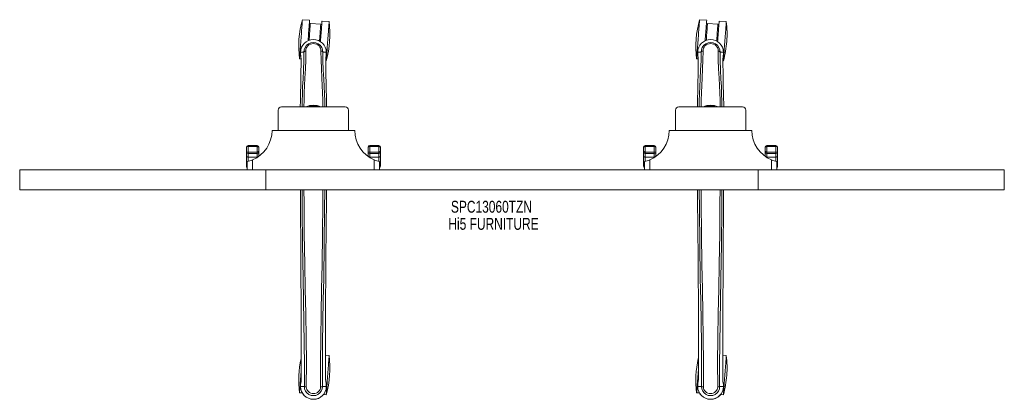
# Model space of a CAD drawing. Header units: inches. Extents: x 15.3 to 74.8, y 27.7 to 50.7.
import ezdxf

# ---------------------------------------------------------------- set-up
doc = ezdxf.new("R2010")
doc.units = ezdxf.units.IN
doc.header["$MEASUREMENT"] = 0
doc.linetypes.add('SLD-Solid', pattern=[0])
doc.layers.add('HI5-SYMBOLTEXT', color=5, linetype='SLD-Solid')
doc.styles.add('SLDTEXTSTYLE0', font='TXT', dxfattribs={"width": 0.75})

# ---------------------------------------------------------------- blocks, each defined once
blk = doc.blocks.new('SW_NOTE_0')
at = {"layer": 'HI5-SYMBOLTEXT', "color": 0, "char_height": 0.72, "attachment_point": 1, "style": 'SLDTEXTSTYLE0'}
for s, insert in [('SPC13060TZN', (0, 0.928)), ('Hi5 FURNITURE', (-0.155, -0.107))]:
    blk.add_mtext(s, dxfattribs=dict(at, insert=insert))

msp = doc.modelspace()

# ---------------------------------------------------------------- linework, layer by layer
at = {"color": 7, "linetype": 'SLD-Solid', "lineweight": 15}
for p, q in [((32.835, 50.661), (32.403, 50.693)), ((34.02, 50.574), (33.588, 50.606)), ((56.835, 50.661), (56.403, 50.693)), ((58.02, 50.574), (57.588, 50.606)), ((33.512, 50.423), (32.884, 50.47)), ((57.512, 50.423), (56.884, 50.47)), ((32.828, 49.722), (32.766, 49.726)), ((33.519, 49.671), (33.457, 49.675)), ((56.828, 49.722), (56.766, 49.726)), ((57.519, 49.671), (57.457, 49.675)), ((32.228, 48.324), (32.323, 48.317)), ((32.289, 48.725), (32.29, 48.598)), ((32.293, 48.725), (32.289, 48.725)), ((32.29, 48.722), (32.291, 48.598)), ((32.29, 48.598), (32.29, 48.594)), ((32.319, 48.725), (32.293, 48.725)), ((32.337, 48.725), (32.319, 48.725)), ((32.325, 48.225), (32.321, 47.88)), ((32.337, 48.724), (32.337, 48.725)), ((32.355, 48.725), (32.337, 48.724)), ((32.497, 48.725), (32.355, 48.725)), ((32.498, 48.73), (32.497, 48.725)), ((33.783, 48.725), (33.641, 48.725)), ((33.801, 48.724), (33.783, 48.725)), ((33.801, 48.725), (33.801, 48.724)), ((33.819, 48.725), (33.801, 48.725)), ((33.812, 48.207), (33.845, 48.205)), ((33.814, 48.225), (33.818, 47.865)), ((33.846, 48.725), (33.819, 48.725)), ((33.849, 48.725), (33.846, 48.725)), ((33.847, 48.598), (33.848, 48.722)), ((33.849, 48.725), (33.849, 48.598)), ((33.849, 48.594), (33.849, 48.598)), ((56.228, 48.324), (56.323, 48.317)), ((56.289, 48.725), (56.29, 48.598)), ((56.293, 48.725), (56.289, 48.725)), ((56.29, 48.722), (56.291, 48.598)), ((56.29, 48.598), (56.29, 48.594)), ((56.319, 48.725), (56.293, 48.725)), ((56.337, 48.725), (56.319, 48.725)), ((56.325, 48.225), (56.321, 47.88)), ((56.337, 48.724), (56.337, 48.725)), ((56.355, 48.725), (56.337, 48.724)), ((56.497, 48.725), (56.355, 48.725)), ((56.498, 48.73), (56.497, 48.725)), ((57.783, 48.725), (57.641, 48.725)), ((57.801, 48.724), (57.783, 48.725)), ((57.801, 48.725), (57.801, 48.724)), ((57.819, 48.725), (57.801, 48.725)), ((57.812, 48.207), (57.845, 48.205)), ((57.814, 48.225), (57.818, 47.865)), ((57.846, 48.725), (57.819, 48.725)), ((57.849, 48.725), (57.846, 48.725)), ((57.847, 48.598), (57.848, 48.722)), ((57.849, 48.725), (57.849, 48.598)), ((57.849, 48.594), (57.849, 48.598)), ((33.851, 46.14), (33.866, 45.423)), ((57.851, 46.14), (57.866, 45.423)), ((30.944, 45.223), (30.944, 43.985)), ((31.144, 45.423), (34.994, 45.423)), ((35.194, 45.223), (35.194, 43.985)), ((54.944, 45.223), (54.944, 43.985)), ((55.144, 45.423), (58.994, 45.423)), ((59.194, 45.223), (59.194, 43.985)), ((30.569, 43.985), (35.569, 43.985)), ((54.569, 43.985), (59.569, 43.985)), ((29.019, 42.774), (29.019, 42.961)), ((29.669, 43.087), (29.119, 43.087)), ((29.119, 43.087), (29.119, 43.021)), ((29.119, 43.021), (29.119, 42.677)), ((29.669, 43.021), (29.119, 43.021)), ((29.669, 43.021), (29.669, 43.087)), ((29.669, 42.677), (29.669, 43.021)), ((29.769, 42.961), (29.769, 42.774)), ((36.369, 42.774), (36.369, 42.961)), ((37.019, 43.087), (36.469, 43.087)), ((36.469, 43.087), (36.469, 43.021)), ((36.469, 43.021), (36.469, 42.677)), ((37.019, 43.021), (36.469, 43.021)), ((37.019, 43.021), (37.019, 43.087)), ((37.019, 42.677), (37.019, 43.021)), ((37.119, 42.961), (37.119, 42.774)), ((53.019, 42.774), (53.019, 42.961)), ((53.669, 43.087), (53.119, 43.087)), ((53.119, 43.087), (53.119, 43.021)), ((53.119, 43.021), (53.119, 42.677)), ((53.669, 43.021), (53.119, 43.021)), ((53.669, 43.021), (53.669, 43.087)), ((53.669, 42.677), (53.669, 43.021)), ((53.769, 42.961), (53.769, 42.774)), ((60.369, 42.774), (60.369, 42.961)), ((61.019, 43.087), (60.469, 43.087)), ((60.469, 43.087), (60.469, 43.021)), ((60.469, 43.021), (60.469, 42.677)), ((61.019, 43.021), (60.469, 43.021)), ((61.019, 43.021), (61.019, 43.087)), ((61.019, 42.677), (61.019, 43.021)), ((61.119, 42.961), (61.119, 42.774)), ((29.019, 42.69), (29.019, 42.774)), ((29.019, 42.421), (29.019, 42.69)), ((29.019, 41.993), (29.019, 42.421)), ((29.119, 42.677), (29.669, 42.677)), ((29.119, 42.677), (29.119, 42.593)), ((29.119, 42.593), (29.669, 42.593)), ((29.119, 42.593), (29.119, 42.384)), ((29.669, 42.384), (29.119, 42.384)), ((29.119, 42.384), (29.119, 42.122)), ((29.669, 42.593), (29.669, 42.677)), ((29.669, 42.384), (29.669, 42.593)), ((29.669, 42.358), (29.669, 42.384)), ((29.769, 42.774), (29.769, 42.69)), ((29.769, 42.69), (29.769, 42.425)), ((36.369, 42.69), (36.369, 42.774)), ((36.369, 42.425), (36.369, 42.69)), ((37.019, 42.677), (36.469, 42.677)), ((36.469, 42.677), (36.469, 42.593)), ((37.019, 42.593), (36.469, 42.593)), ((36.469, 42.593), (36.469, 42.384)), ((37.019, 42.384), (36.469, 42.384)), ((36.469, 42.384), (36.469, 42.358)), ((37.019, 42.593), (37.019, 42.677)), ((37.019, 42.384), (37.019, 42.593)), ((37.019, 42.122), (37.019, 42.384)), ((37.119, 42.774), (37.119, 42.69)), ((37.119, 42.69), (37.119, 42.421)), ((37.119, 42.421), (37.119, 41.993)), ((53.019, 42.69), (53.019, 42.774)), ((53.019, 42.421), (53.019, 42.69)), ((53.019, 41.993), (53.019, 42.421)), ((53.119, 42.677), (53.669, 42.677)), ((53.119, 42.677), (53.119, 42.593)), ((53.119, 42.593), (53.669, 42.593)), ((53.119, 42.593), (53.119, 42.384)), ((53.669, 42.384), (53.119, 42.384)), ((53.119, 42.384), (53.119, 42.122)), ((53.669, 42.593), (53.669, 42.677)), ((53.669, 42.384), (53.669, 42.593)), ((53.669, 42.358), (53.669, 42.384)), ((53.769, 42.774), (53.769, 42.69)), ((53.769, 42.69), (53.769, 42.425)), ((60.369, 42.69), (60.369, 42.774)), ((60.369, 42.425), (60.369, 42.69)), ((61.019, 42.677), (60.469, 42.677)), ((60.469, 42.677), (60.469, 42.593)), ((61.019, 42.593), (60.469, 42.593)), ((60.469, 42.593), (60.469, 42.384)), ((61.019, 42.384), (60.469, 42.384)), ((60.469, 42.384), (60.469, 42.358)), ((61.019, 42.593), (61.019, 42.677)), ((61.019, 42.384), (61.019, 42.593)), ((61.019, 42.122), (61.019, 42.384)), ((61.119, 42.774), (61.119, 42.69)), ((61.119, 42.69), (61.119, 42.421)), ((61.119, 42.421), (61.119, 41.993)), ((29.019, 41.835), (29.019, 41.993)), ((29.069, 41.61), (29.069, 42.11)), ((29.393, 42.214), (29.393, 41.61)), ((36.745, 41.61), (36.745, 42.214)), ((37.069, 42.11), (37.069, 41.61)), ((37.119, 41.993), (37.119, 41.835)), ((53.019, 41.835), (53.019, 41.993)), ((53.069, 41.61), (53.069, 42.11)), ((53.393, 42.214), (53.393, 41.61)), ((60.745, 41.61), (60.745, 42.214)), ((61.069, 42.11), (61.069, 41.61)), ((61.119, 41.993), (61.119, 41.835)), ((15.319, 41.61), (15.319, 40.406)), ((30.194, 41.61), (15.319, 41.61)), ((30.194, 41.61), (30.194, 40.406)), ((59.944, 41.61), (30.194, 41.61)), ((59.944, 41.61), (59.944, 40.406)), ((74.819, 41.61), (59.944, 41.61)), ((74.819, 41.61), (74.819, 40.406)), ((30.194, 40.406), (15.319, 40.406)), ((59.944, 40.406), (30.194, 40.406)), ((74.819, 40.406), (59.944, 40.406)), ((34.02, 30.375), (33.806, 30.39)), ((58.02, 30.375), (57.806, 30.39)), ((32.333, 29), (32.333, 29.466)), ((33.805, 29), (33.806, 29.492)), ((56.333, 29), (56.333, 29.466)), ((57.805, 29), (57.806, 29.492)), ((32.29, 28.619), (32.289, 28.502)), ((32.29, 28.623), (32.29, 28.619)), ((32.29, 28.502), (32.29, 28.619)), ((33.848, 28.619), (33.848, 28.623)), ((33.849, 28.502), (33.848, 28.619)), ((33.849, 28.502), (33.848, 28.619)), ((56.29, 28.619), (56.289, 28.502)), ((56.29, 28.623), (56.29, 28.619)), ((56.29, 28.502), (56.29, 28.619)), ((57.848, 28.619), (57.848, 28.623)), ((57.849, 28.502), (57.848, 28.619)), ((57.849, 28.502), (57.848, 28.619)), ((32.228, 28.125), (32.396, 28.113)), ((32.29, 28.502), (32.293, 28.502)), ((32.293, 28.502), (32.347, 28.502)), ((32.347, 28.502), (32.37, 28.502)), ((32.37, 28.502), (32.373, 28.502)), ((32.373, 28.502), (32.521, 28.502)), ((33.618, 28.502), (33.766, 28.502)), ((33.677, 28.018), (33.845, 28.006)), ((33.766, 28.502), (33.769, 28.502)), ((33.769, 28.502), (33.792, 28.502)), ((33.792, 28.502), (33.845, 28.502)), ((33.845, 28.502), (33.849, 28.502)), ((56.228, 28.125), (56.396, 28.113)), ((56.29, 28.502), (56.293, 28.502)), ((56.293, 28.502), (56.347, 28.502)), ((56.347, 28.502), (56.37, 28.502)), ((56.37, 28.502), (56.373, 28.502)), ((56.373, 28.502), (56.521, 28.502)), ((57.618, 28.502), (57.766, 28.502)), ((57.677, 28.018), (57.845, 28.006)), ((57.766, 28.502), (57.769, 28.502)), ((57.769, 28.502), (57.792, 28.502)), ((57.792, 28.502), (57.845, 28.502)), ((57.845, 28.502), (57.849, 28.502))]:
    msp.add_line(p, q, dxfattribs=at)
at = {"color": 7, "linetype": 'SLD-Solid', "lineweight": 15, "flags": 128}
for points in [[(32.228, 48.324), (32.229, 48.331), (32.23, 48.352), (32.233, 48.386), (32.236, 48.434), (32.241, 48.494), (32.246, 48.566), (32.252, 48.649), (32.259, 48.742), (32.267, 48.844), (32.275, 48.954), (32.283, 49.07), (32.292, 49.192), (32.302, 49.317), (32.311, 49.445), (32.32, 49.573), (32.33, 49.7), (32.339, 49.826), (32.348, 49.947), (32.357, 50.063), (32.365, 50.173), (32.372, 50.275), (32.379, 50.369), (32.385, 50.452), (32.391, 50.524), (32.395, 50.584), (32.399, 50.631), (32.401, 50.665), (32.403, 50.686), (32.403, 50.693)], [(32.743, 49.415), (32.752, 49.541), (32.762, 49.668), (32.771, 49.794), (32.78, 49.915), (32.789, 50.032), (32.797, 50.141), (32.804, 50.244), (32.811, 50.337), (32.817, 50.42), (32.823, 50.492), (32.827, 50.552), (32.83, 50.599), (32.833, 50.633), (32.835, 50.654), (32.835, 50.661)], [(33.496, 49.36), (33.505, 49.485), (33.515, 49.613), (33.524, 49.738), (33.533, 49.86), (33.541, 49.976), (33.55, 50.086), (33.557, 50.188), (33.564, 50.281), (33.57, 50.364), (33.575, 50.436), (33.58, 50.496), (33.583, 50.544), (33.586, 50.578), (33.587, 50.599), (33.588, 50.606)], [(56.228, 48.324), (56.229, 48.331), (56.23, 48.352), (56.233, 48.386), (56.236, 48.434), (56.241, 48.494), (56.246, 48.566), (56.252, 48.649), (56.259, 48.742), (56.267, 48.844), (56.275, 48.954), (56.283, 49.07), (56.292, 49.192), (56.302, 49.317), (56.311, 49.445), (56.32, 49.573), (56.33, 49.7), (56.339, 49.826), (56.348, 49.947), (56.357, 50.063), (56.365, 50.173), (56.372, 50.275), (56.379, 50.369), (56.385, 50.452), (56.391, 50.524), (56.395, 50.584), (56.399, 50.631), (56.401, 50.665), (56.403, 50.686), (56.403, 50.693), (56.403, 50.693)], [(56.743, 49.415), (56.752, 49.541), (56.762, 49.668), (56.771, 49.794), (56.78, 49.915), (56.789, 50.032), (56.797, 50.141), (56.804, 50.244), (56.811, 50.337), (56.817, 50.42), (56.823, 50.492), (56.827, 50.552), (56.83, 50.599), (56.833, 50.633), (56.835, 50.654), (56.835, 50.661)], [(57.496, 49.36), (57.505, 49.485), (57.515, 49.613), (57.524, 49.738), (57.533, 49.86), (57.541, 49.976), (57.55, 50.086), (57.557, 50.188), (57.564, 50.281), (57.57, 50.364), (57.575, 50.436), (57.58, 50.496), (57.583, 50.544), (57.586, 50.578), (57.587, 50.599), (57.588, 50.606)], [(32.808, 49.442), (32.814, 49.529), (32.823, 49.647), (32.831, 49.763), (32.84, 49.874), (32.847, 49.98), (32.855, 50.079), (32.861, 50.169), (32.867, 50.249), (32.872, 50.318), (32.877, 50.375), (32.88, 50.419), (32.882, 50.45), (32.883, 50.466), (32.884, 50.47)], [(33.512, 50.423), (33.512, 50.42), (33.51, 50.403), (33.508, 50.373), (33.505, 50.329), (33.501, 50.272), (33.495, 50.203), (33.49, 50.123), (33.483, 50.033), (33.476, 49.934), (33.468, 49.828), (33.46, 49.716), (33.451, 49.601), (33.442, 49.482), (33.436, 49.395)], [(33.845, 48.205), (33.845, 48.212), (33.847, 48.233), (33.849, 48.267), (33.853, 48.315), (33.857, 48.375), (33.863, 48.447), (33.869, 48.53), (33.876, 48.623), (33.883, 48.725), (33.891, 48.835), (33.9, 48.951), (33.909, 49.073), (33.918, 49.198), (33.928, 49.325), (33.937, 49.453), (33.946, 49.581), (33.956, 49.706), (33.965, 49.828), (33.973, 49.944), (33.981, 50.054), (33.989, 50.156), (33.996, 50.249), (34.002, 50.332), (34.007, 50.404), (34.012, 50.464), (34.015, 50.512), (34.018, 50.546), (34.019, 50.567), (34.02, 50.574)], [(56.808, 49.442), (56.814, 49.529), (56.823, 49.647), (56.831, 49.763), (56.84, 49.874), (56.847, 49.98), (56.855, 50.079), (56.861, 50.169), (56.867, 50.249), (56.872, 50.318), (56.877, 50.375), (56.88, 50.419), (56.882, 50.45), (56.883, 50.466), (56.884, 50.47)], [(57.512, 50.423), (57.512, 50.42), (57.51, 50.403), (57.508, 50.373), (57.505, 50.329), (57.501, 50.272), (57.495, 50.203), (57.49, 50.123), (57.483, 50.033), (57.476, 49.934), (57.468, 49.828), (57.46, 49.716), (57.451, 49.601), (57.442, 49.482), (57.436, 49.395)], [(57.845, 48.205), (57.845, 48.212), (57.847, 48.233), (57.849, 48.267), (57.853, 48.315), (57.857, 48.375), (57.863, 48.447), (57.869, 48.53), (57.876, 48.623), (57.883, 48.725), (57.891, 48.835), (57.9, 48.951), (57.909, 49.073), (57.918, 49.198), (57.928, 49.325), (57.937, 49.453), (57.946, 49.581), (57.956, 49.706), (57.965, 49.828), (57.973, 49.944), (57.981, 50.054), (57.989, 50.156), (57.996, 50.249), (58.002, 50.332), (58.007, 50.404), (58.012, 50.464), (58.015, 50.512), (58.018, 50.546), (58.019, 50.567), (58.02, 50.574)], [(32.492, 45.423), (32.5, 45.818), (32.513, 46.269), (32.532, 46.714), (32.555, 47.15), (32.587, 47.718), (32.611, 48.267), (32.615, 48.797)], [(32.61, 48.796), (32.613, 48.796), (32.615, 48.797)], [(32.615, 48.797), (32.617, 48.879), (32.637, 48.96), (32.675, 49.038), (32.731, 49.108), (32.801, 49.167), (32.884, 49.211), (32.974, 49.238), (33.069, 49.247), (33.164, 49.238), (33.254, 49.211), (33.337, 49.167), (33.408, 49.108), (33.463, 49.038), (33.501, 48.96), (33.521, 48.879), (33.524, 48.797)], [(33.524, 48.797), (33.526, 48.796), (33.528, 48.796)], [(33.524, 48.797), (33.528, 48.267), (33.551, 47.718), (33.583, 47.15), (33.606, 46.714), (33.625, 46.269), (33.639, 45.818), (33.646, 45.423)], [(56.492, 45.423), (56.5, 45.818), (56.513, 46.269), (56.532, 46.714), (56.555, 47.15), (56.587, 47.718), (56.611, 48.267), (56.615, 48.797)], [(56.61, 48.796), (56.613, 48.796), (56.615, 48.797)], [(56.615, 48.797), (56.617, 48.879), (56.637, 48.96), (56.675, 49.038), (56.731, 49.108), (56.801, 49.167), (56.884, 49.211), (56.974, 49.238), (57.069, 49.247), (57.164, 49.238), (57.254, 49.211), (57.337, 49.167), (57.408, 49.108), (57.463, 49.038), (57.501, 48.96), (57.521, 48.879), (57.523, 48.797)], [(57.523, 48.797), (57.526, 48.796), (57.528, 48.796)], [(57.523, 48.797), (57.528, 48.267), (57.551, 47.718), (57.583, 47.15), (57.606, 46.714), (57.625, 46.269), (57.639, 45.818), (57.646, 45.423)], [(32.289, 48.725), (32.289, 48.723), (32.29, 48.722), (32.29, 48.722)], [(32.29, 48.594), (32.301, 48.505), (32.315, 48.427)], [(32.315, 48.428), (32.315, 48.422), (32.317, 48.417)], [(32.326, 48.224), (32.325, 47.99), (32.324, 47.879)], [(32.325, 48.225), (32.325, 48.225), (32.326, 48.224), (32.326, 48.224)], [(32.384, 45.423), (32.389, 45.762), (32.401, 46.211), (32.418, 46.655), (32.44, 47.091), (32.47, 47.657), (32.493, 48.204), (32.498, 48.73)], [(32.498, 48.73), (32.503, 48.74), (32.509, 48.749)], [(33.64, 48.73), (33.636, 48.74), (33.629, 48.749)], [(33.64, 48.73), (33.641, 48.728), (33.641, 48.725)], [(33.755, 45.423), (33.749, 45.762), (33.737, 46.211), (33.72, 46.655), (33.698, 47.091), (33.668, 47.657), (33.645, 48.204), (33.64, 48.73)], [(33.812, 48.224), (33.813, 48.224), (33.814, 48.225), (33.814, 48.225)], [(33.815, 47.864), (33.814, 47.985), (33.812, 48.224)], [(33.82, 48.722), (33.826, 48.722), (33.832, 48.722), (33.838, 48.722), (33.842, 48.722), (33.846, 48.722), (33.848, 48.722), (33.85, 48.723), (33.849, 48.725)], [(33.821, 48.417), (33.823, 48.422), (33.823, 48.428)], [(33.823, 48.427), (33.838, 48.505), (33.849, 48.594)], [(56.289, 48.725), (56.289, 48.723), (56.29, 48.722), (56.29, 48.722)], [(56.29, 48.594), (56.301, 48.505), (56.315, 48.427)], [(56.315, 48.428), (56.315, 48.422), (56.317, 48.417)], [(56.326, 48.224), (56.325, 47.99), (56.324, 47.879)], [(56.325, 48.225), (56.325, 48.225), (56.326, 48.224), (56.326, 48.224)], [(56.384, 45.423), (56.389, 45.762), (56.401, 46.211), (56.418, 46.655), (56.44, 47.091), (56.47, 47.657), (56.493, 48.204), (56.498, 48.73)], [(56.498, 48.73), (56.503, 48.74), (56.509, 48.749)], [(57.64, 48.73), (57.636, 48.74), (57.629, 48.749)], [(57.64, 48.73), (57.641, 48.728), (57.641, 48.725)], [(57.755, 45.423), (57.749, 45.762), (57.737, 46.211), (57.72, 46.655), (57.698, 47.091), (57.668, 47.657), (57.645, 48.204), (57.64, 48.73)], [(57.812, 48.224), (57.813, 48.224), (57.814, 48.225), (57.814, 48.225)], [(57.815, 47.864), (57.814, 47.985), (57.812, 48.224)], [(57.82, 48.722), (57.826, 48.722), (57.832, 48.722), (57.838, 48.722), (57.842, 48.722), (57.846, 48.722), (57.848, 48.722), (57.85, 48.723), (57.849, 48.725)], [(57.821, 48.417), (57.823, 48.422), (57.823, 48.428)], [(57.823, 48.427), (57.838, 48.505), (57.849, 48.594)], [(32.289, 46.184), (32.288, 46.11), (32.284, 45.937), (32.279, 45.728), (32.273, 45.481), (32.272, 45.423)], [(56.289, 46.184), (56.288, 46.11), (56.284, 45.937), (56.279, 45.728), (56.273, 45.481), (56.272, 45.423)], [(29.119, 43.021), (29.113, 43.021), (29.093, 43.019), (29.077, 43.015), (29.049, 43.003), (29.047, 43.001), (29.033, 42.991), (29.022, 42.974), (29.02, 42.968), (29.019, 42.964), (29.019, 42.963), (29.019, 42.962), (29.019, 42.961), (29.019, 42.961), (29.019, 42.961)], [(29.769, 42.961), (29.769, 42.961), (29.769, 42.961), (29.769, 42.962), (29.769, 42.963), (29.769, 42.964), (29.768, 42.968), (29.766, 42.974), (29.755, 42.991), (29.741, 43.001), (29.739, 43.003), (29.711, 43.015), (29.695, 43.019), (29.675, 43.021), (29.669, 43.021)], [(36.469, 43.021), (36.463, 43.021), (36.443, 43.019), (36.427, 43.015), (36.399, 43.003), (36.397, 43.001), (36.383, 42.991), (36.372, 42.974), (36.37, 42.968), (36.369, 42.964), (36.369, 42.963), (36.369, 42.962), (36.369, 42.961), (36.369, 42.961), (36.369, 42.961)], [(37.119, 42.961), (37.119, 42.961), (37.119, 42.961), (37.119, 42.962), (37.119, 42.963), (37.119, 42.964), (37.118, 42.968), (37.116, 42.974), (37.105, 42.991), (37.091, 43.001), (37.089, 43.003), (37.061, 43.015), (37.045, 43.019), (37.025, 43.021), (37.019, 43.021)], [(53.119, 43.021), (53.113, 43.021), (53.093, 43.019), (53.077, 43.015), (53.049, 43.003), (53.047, 43.001), (53.033, 42.991), (53.022, 42.974), (53.02, 42.968), (53.019, 42.964), (53.019, 42.963), (53.019, 42.962), (53.019, 42.961), (53.019, 42.961), (53.019, 42.961)], [(53.769, 42.961), (53.769, 42.961), (53.769, 42.961), (53.769, 42.962), (53.769, 42.963), (53.769, 42.964), (53.768, 42.968), (53.766, 42.974), (53.755, 42.991), (53.741, 43.001), (53.739, 43.003), (53.711, 43.015), (53.695, 43.019), (53.675, 43.021), (53.669, 43.021)], [(60.469, 43.021), (60.463, 43.021), (60.443, 43.019), (60.427, 43.015), (60.399, 43.003), (60.397, 43.001), (60.383, 42.991), (60.372, 42.974), (60.37, 42.968), (60.369, 42.964), (60.369, 42.963), (60.369, 42.962), (60.369, 42.961), (60.369, 42.961), (60.369, 42.961)], [(61.119, 42.961), (61.119, 42.961), (61.119, 42.961), (61.119, 42.962), (61.119, 42.963), (61.119, 42.964), (61.118, 42.968), (61.116, 42.974), (61.105, 42.991), (61.091, 43.001), (61.089, 43.003), (61.061, 43.015), (61.045, 43.019), (61.025, 43.021), (61.019, 43.021)], [(29.019, 42.421), (29.021, 42.413), (29.027, 42.406), (29.036, 42.4), (29.048, 42.395), (29.064, 42.39), (29.081, 42.387), (29.1, 42.384), (29.119, 42.384)], [(37.019, 42.384), (37.039, 42.384), (37.057, 42.387), (37.075, 42.39), (37.09, 42.395), (37.102, 42.4), (37.112, 42.406), (37.117, 42.413), (37.119, 42.421)], [(53.019, 42.421), (53.021, 42.413), (53.027, 42.406), (53.036, 42.4), (53.048, 42.395), (53.064, 42.39), (53.081, 42.387), (53.1, 42.384), (53.119, 42.384)], [(61.019, 42.384), (61.039, 42.384), (61.057, 42.387), (61.075, 42.39), (61.09, 42.395), (61.102, 42.4), (61.112, 42.406), (61.117, 42.413), (61.119, 42.421)], [(29.019, 41.993), (29.021, 41.986), (29.027, 41.979), (29.036, 41.973), (29.048, 41.967), (29.064, 41.963), (29.069, 41.961)], [(37.069, 41.961), (37.075, 41.963), (37.09, 41.967), (37.102, 41.973), (37.112, 41.979), (37.117, 41.986), (37.119, 41.993)], [(53.019, 41.993), (53.021, 41.986), (53.027, 41.979), (53.036, 41.973), (53.048, 41.967), (53.064, 41.963), (53.069, 41.961)], [(61.069, 41.961), (61.075, 41.963), (61.09, 41.967), (61.102, 41.973), (61.112, 41.979), (61.117, 41.986), (61.119, 41.993)], [(32.333, 29.466), (32.332, 32.624), (32.313, 36.248), (32.288, 39.873), (32.284, 40.406)], [(32.387, 40.406), (32.394, 39.214), (32.416, 37.121), (32.448, 35.031), (32.472, 33.72), (32.495, 32.41), (32.515, 31.103), (32.526, 29.8), (32.521, 28.502)], [(32.638, 28.478), (32.644, 29.951), (32.629, 31.43), (32.604, 32.913), (32.575, 34.4), (32.547, 35.888), (32.519, 37.751), (32.5, 39.616), (32.496, 40.406)], [(33.642, 40.406), (33.638, 39.616), (33.619, 37.751), (33.591, 35.888), (33.564, 34.4), (33.535, 32.913), (33.509, 31.43), (33.494, 29.951), (33.5, 28.478)], [(33.751, 40.406), (33.745, 39.214), (33.723, 37.121), (33.69, 35.031), (33.666, 33.72), (33.643, 32.41), (33.623, 31.103), (33.613, 29.8), (33.617, 28.502)], [(33.806, 29.492), (33.806, 32.624), (33.825, 36.248), (33.85, 39.873), (33.854, 40.406)], [(56.333, 29.466), (56.332, 32.624), (56.313, 36.248), (56.288, 39.873), (56.284, 40.406)], [(56.387, 40.406), (56.394, 39.214), (56.416, 37.121), (56.448, 35.031), (56.472, 33.72), (56.495, 32.41), (56.515, 31.103), (56.526, 29.8), (56.521, 28.502)], [(56.638, 28.478), (56.644, 29.951), (56.629, 31.43), (56.604, 32.913), (56.575, 34.4), (56.547, 35.888), (56.519, 37.751), (56.5, 39.616), (56.496, 40.406)], [(57.642, 40.406), (57.638, 39.616), (57.619, 37.751), (57.591, 35.888), (57.564, 34.4), (57.535, 32.913), (57.509, 31.43), (57.494, 29.951), (57.5, 28.478)], [(57.751, 40.406), (57.745, 39.214), (57.723, 37.121), (57.69, 35.031), (57.666, 33.72), (57.643, 32.41), (57.623, 31.103), (57.613, 29.8), (57.617, 28.502)], [(57.806, 29.492), (57.806, 32.624), (57.825, 36.248), (57.85, 39.873), (57.854, 40.406)], [(33.845, 28.006), (33.845, 28.013), (33.847, 28.034), (33.849, 28.068), (33.853, 28.116), (33.857, 28.176), (33.863, 28.248), (33.869, 28.331), (33.876, 28.424), (33.883, 28.526), (33.891, 28.636), (33.9, 28.752), (33.909, 28.874), (33.918, 28.999), (33.928, 29.126), (33.937, 29.254), (33.946, 29.382), (33.956, 29.507), (33.965, 29.629), (33.973, 29.745), (33.981, 29.855), (33.989, 29.957), (33.996, 30.05), (34.002, 30.133), (34.007, 30.205), (34.012, 30.265), (34.015, 30.313), (34.018, 30.347), (34.019, 30.368), (34.02, 30.375), (34.02, 30.375)], [(57.845, 28.006), (57.845, 28.013), (57.847, 28.034), (57.849, 28.068), (57.853, 28.116), (57.857, 28.176), (57.863, 28.248), (57.869, 28.331), (57.876, 28.424), (57.883, 28.526), (57.891, 28.636), (57.9, 28.752), (57.909, 28.874), (57.918, 28.999), (57.928, 29.126), (57.937, 29.254), (57.946, 29.382), (57.956, 29.507), (57.965, 29.629), (57.973, 29.745), (57.981, 29.855), (57.989, 29.957), (57.996, 30.05), (58.002, 30.133), (58.007, 30.205), (58.012, 30.265), (58.015, 30.313), (58.018, 30.347), (58.019, 30.368), (58.02, 30.375), (58.02, 30.375)], [(32.228, 28.125), (32.229, 28.132), (32.23, 28.153), (32.233, 28.187), (32.236, 28.235), (32.241, 28.295), (32.246, 28.367), (32.252, 28.45), (32.259, 28.543), (32.267, 28.645), (32.275, 28.755), (32.283, 28.871), (32.292, 28.993), (32.302, 29.118), (32.311, 29.246), (32.32, 29.374), (32.33, 29.501), (32.333, 29.542)], [(32.336, 29.466), (32.335, 29.283), (32.334, 29.001)], [(33.804, 29.001), (33.803, 29.281), (33.802, 29.492)], [(56.228, 28.125), (56.229, 28.132), (56.23, 28.153), (56.233, 28.187), (56.236, 28.235), (56.241, 28.295), (56.246, 28.367), (56.252, 28.45), (56.259, 28.543), (56.267, 28.645), (56.275, 28.755), (56.283, 28.871), (56.292, 28.993), (56.302, 29.118), (56.311, 29.246), (56.32, 29.374), (56.33, 29.501), (56.333, 29.542)], [(56.336, 29.466), (56.335, 29.283), (56.334, 29.001)], [(57.804, 29.001), (57.803, 29.281), (57.802, 29.492)], [(32.321, 28.798), (32.304, 28.72), (32.29, 28.623)], [(32.29, 28.619), (32.303, 28.713), (32.319, 28.787)], [(32.29, 28.619), (32.29, 28.619), (32.29, 28.619)], [(32.321, 28.798), (32.319, 28.792), (32.319, 28.787)], [(32.335, 29.001), (32.334, 29), (32.333, 29), (32.333, 29)], [(33.805, 29), (33.806, 29), (33.804, 29), (33.804, 29.001)], [(33.819, 28.787), (33.819, 28.792), (33.818, 28.798)], [(33.848, 28.623), (33.836, 28.71), (33.818, 28.798)], [(33.848, 28.619), (33.835, 28.713), (33.819, 28.787)], [(33.848, 28.619), (33.848, 28.619), (33.848, 28.619)], [(56.321, 28.798), (56.304, 28.72), (56.29, 28.623)], [(56.29, 28.619), (56.303, 28.713), (56.319, 28.787)], [(56.29, 28.619), (56.29, 28.619), (56.29, 28.619)], [(56.321, 28.798), (56.319, 28.792), (56.319, 28.787)], [(56.335, 29.001), (56.334, 29), (56.333, 29), (56.333, 29)], [(57.805, 29), (57.806, 29), (57.804, 29), (57.804, 29.001)], [(57.819, 28.787), (57.819, 28.792), (57.818, 28.798)], [(57.848, 28.623), (57.836, 28.71), (57.818, 28.798)], [(57.848, 28.619), (57.835, 28.713), (57.819, 28.787)], [(57.848, 28.619), (57.848, 28.619), (57.848, 28.619)], [(32.29, 28.502), (32.289, 28.502), (32.29, 28.502)], [(33.5, 28.478), (33.494, 28.399), (33.471, 28.323), (33.431, 28.252), (33.376, 28.191), (33.31, 28.141), (33.235, 28.105), (33.153, 28.083), (33.069, 28.075), (32.985, 28.083), (32.904, 28.105), (32.828, 28.141), (32.762, 28.191), (32.708, 28.252), (32.668, 28.323), (32.644, 28.399), (32.639, 28.478)], [(33.849, 28.502), (33.849, 28.502), (33.849, 28.502)], [(56.29, 28.502), (56.289, 28.502), (56.29, 28.502)], [(57.5, 28.478), (57.494, 28.399), (57.471, 28.323), (57.431, 28.252), (57.376, 28.191), (57.31, 28.141), (57.235, 28.105), (57.153, 28.083), (57.069, 28.075), (56.985, 28.083), (56.904, 28.105), (56.828, 28.141), (56.762, 28.191), (56.708, 28.252), (56.668, 28.323), (56.644, 28.399), (56.639, 28.478)], [(57.849, 28.502), (57.849, 28.502), (57.849, 28.502)]]:
    msp.add_lwpolyline(points, dxfattribs=at)
at = {"color": 7, "linetype": 'SLD-Solid', "lineweight": 15}
for centre, radius, start, end in [((38.21, 49.073), 6.029, 164.41542, 187.13553), ((62.21, 49.073), 6.029, 164.41542, 187.13553), ((28.038, 49.825), 6.029, 344.41542, 7.13553), ((52.038, 49.825), 6.029, 355.77547, 7.13553), ((33.069, 48.706), 0.781, 1.29872, 178.71322), ((33.069, 48.706), 0.78, 1.4115, 178.58849), ((57.069, 48.706), 0.781, 1.29872, 178.71322), ((57.069, 48.706), 0.78, 1.4115, 178.58849), ((33.069, 48.745), 0.572, 357.93554, 182.06446), ((32.63, 48.622), 0.175, 96.42862, 133.56954), ((33.508, 48.622), 0.175, 46.43784, 83.58133), ((57.069, 48.745), 0.572, 357.93548, 182.06452), ((56.63, 48.622), 0.175, 96.42852, 133.56952), ((57.508, 48.622), 0.175, 46.43692, 83.58162), ((52.038, 49.825), 6.029, 344.41542, 355.77547), ((33.669, 48.719), 1.384, 185.02364, 192.14185), ((31.009, 48.266), 1.316, 358.23193, 7.07614), ((35.126, 48.266), 1.313, 172.91081, 181.77715), ((32.468, 48.72), 1.386, 347.86131, 354.97166), ((57.669, 48.719), 1.385, 185.02576, 192.1407), ((55.009, 48.266), 1.316, 358.23237, 7.07504), ((59.125, 48.266), 1.312, 172.9104, 181.77748), ((56.468, 48.719), 1.386, 347.8611, 354.97225), ((-61.91, 48.791), 94.235, 358.41446, 359.44632), ((129.435, 48.811), 95.621, 180.56709, 181.60074), ((-37.669, 48.786), 93.994, 358.41316, 359.44767), ((153.357, 48.81), 95.544, 180.56665, 181.60115), ((31.144, 45.223), 0.2, 90, 180), ((33.069, 44.34), 1.175, 67.18562, 112.81438), ((33.069, 44.445), 1.041, 69.87207, 110.12793), ((33.069, 44.356), 1.125, 71.46251, 108.53749), ((34.994, 45.223), 0.2, 0, 90), ((55.144, 45.223), 0.2, 90, 180), ((57.069, 44.34), 1.175, 67.1856, 112.8144), ((57.069, 44.445), 1.041, 69.87216, 110.12784), ((57.069, 44.356), 1.125, 71.46251, 108.53749), ((58.994, 45.223), 0.2, 0, 90), ((28.646, 43.986), 1.923, 292.85334, 359.9777), ((37.492, 43.986), 1.923, 180.01336, 247.1556), ((52.646, 43.986), 1.923, 292.85342, 359.97759), ((61.492, 43.986), 1.923, 180.01336, 247.15563), ((29.138, 42.968), 0.119, 99.21871, 183.33201), ((29.65, 42.968), 0.119, 356.66757, 80.7804), ((36.488, 42.968), 0.119, 99.2196, 183.33243), ((37, 42.968), 0.119, 356.66804, 80.77993), ((53.138, 42.968), 0.119, 99.2195, 183.33221), ((53.65, 42.968), 0.119, 356.66781, 80.78016), ((60.488, 42.968), 0.119, 99.22153, 183.33033), ((61, 42.968), 0.119, 356.66975, 80.77839), ((29.117, 42.775), 0.0982, 180.68906, 271.06425), ((29.117, 42.692), 0.0984, 181.00494, 270.96996), ((29.671, 42.775), 0.0982, 268.93551, 359.31252), ((29.671, 42.692), 0.0983, 269.02867, 358.99778), ((29.67, 42.631), 0.247, 269.77415, 280.76593), ((36.467, 42.775), 0.0982, 180.68803, 271.06394), ((36.467, 42.692), 0.0983, 181.00358, 270.96997), ((36.468, 42.631), 0.247, 259.233, 270.2264), ((37.021, 42.775), 0.0982, 268.93708, 359.31095), ((37.021, 42.692), 0.0984, 269.03137, 358.99508), ((53.117, 42.775), 0.0982, 180.6884, 271.0639), ((53.117, 42.692), 0.0984, 181.00392, 270.96997), ((53.671, 42.775), 0.0982, 268.93644, 359.3116), ((53.671, 42.692), 0.0984, 269.03017, 358.99628), ((53.67, 42.631), 0.247, 269.774, 280.76646), ((60.467, 42.775), 0.0982, 180.68769, 271.06444), ((60.467, 42.692), 0.0984, 181.00387, 270.96984), ((60.468, 42.631), 0.247, 259.23371, 270.22593), ((61.021, 42.775), 0.0982, 268.93624, 359.31163), ((61.021, 42.692), 0.0984, 269.0302, 358.99608), ((29.119, 41.835), 0.1, 180, 240), ((28.647, 43.985), 1.922, 282.68009, 292.83122), ((37.492, 43.988), 1.925, 247.17647, 257.31222), ((37.019, 41.835), 0.1, 300, 0), ((53.119, 41.835), 0.1, 180, 240), ((52.647, 43.985), 1.922, 282.68029, 292.83109), ((61.492, 43.988), 1.925, 247.17669, 257.31192), ((61.019, 41.835), 0.1, 300, 0), ((28.038, 29.626), 6.029, 344.41542, 7.13553), ((52.038, 29.626), 6.029, 355.77547, 7.13553), ((38.21, 28.874), 6.029, 167.36632, 187.13553), ((62.21, 28.874), 6.029, 167.40156, 187.13553), ((52.038, 29.626), 6.029, 344.41542, 355.77547), ((31.122, 28.973), 1.211, 351.16243, 1.28584), ((35.017, 28.973), 1.212, 178.71693, 188.83103), ((33.818, 28.619), 0.03, 0.35966, 5.42745), ((55.122, 28.973), 1.211, 351.16461, 1.2846), ((59.017, 28.973), 1.212, 178.71796, 188.83079), ((57.818, 28.619), 0.03, 0.35966, 5.42745), ((33.069, 28.507), 0.78, 180, 359.63933), ((33.069, 28.507), 0.78, 180.36879, 359.63121), ((32.638, 28.773), 0.295, 246.63911, 270.05565), ((33.069, 28.498), 0.548, 179.5912, 0.4088), ((33.503, 28.759), 0.281, 269.35889, 293.94591), ((57.069, 28.507), 0.78, 180, 359.63933), ((57.069, 28.507), 0.78, 180.36879, 359.63121), ((56.638, 28.773), 0.295, 246.6392, 270.05578), ((57.069, 28.498), 0.548, 179.59126, 0.40874), ((57.503, 28.759), 0.281, 269.35839, 293.9466)]:
    msp.add_arc(centre, radius, start, end, dxfattribs=at)

# ---------------------------------------------------------------- block references
at = {"layer": 'HI5-SYMBOLTEXT', "color": 5}
msp.add_blockref('SW_NOTE_0', (41.379, 38.809), dxfattribs=at)

doc.saveas('drawing.dxf')
